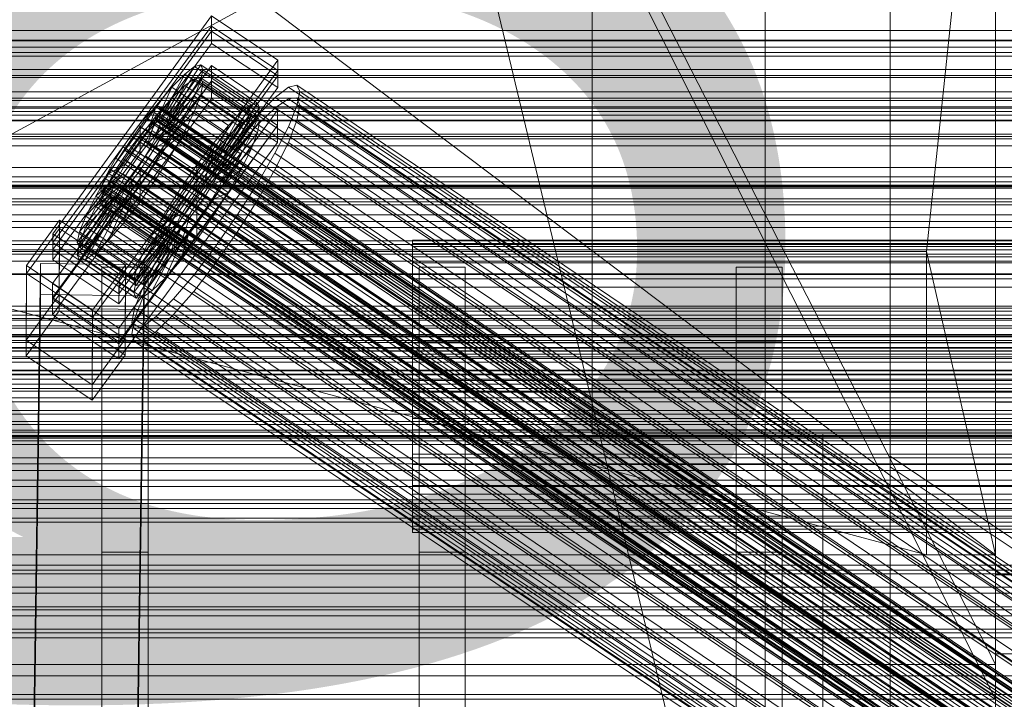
# Model space of a CAD drawing. Header units: millimetres. Extents: x -1970 to 61924, y -58230 to 6847.
# Tile 81 of 256: x -379 to -208, y -34496 to -34378. Entities that reach past the tile are written whole.
import ezdxf

# ---------------------------------------------------------------- set-up
doc = ezdxf.new("R2010")
doc.units = ezdxf.units.MM
for name, color, linetype, lineweight in [('COTAS_O', 1, 'Continuous', 0), ('COTAS_P', 1, 'Continuous', 0), ('frontal_briquetadora', 7, 'Continuous', 0), ('frontal_C01', 7, 'Continuous', 0), ('frontal_C02', 7, 'Continuous', 0), ('frontal_C03', 7, 'Continuous', 0), ('frontal_dosificador', 7, 'Continuous', 0), ('frontal_mezcladora', 7, 'Continuous', 0), ('frontal_secador', 7, 'Continuous', 0), ('frontal_tolva', 7, 'Continuous', 0), ('frontal_tolva-C01', 7, 'Continuous', 0)]:
    doc.layers.add(name, color=color, linetype=linetype, lineweight=lineweight)
doc.dimstyles.new('R19_100', dxfattribs={"dimtxt": 250, "dimasz": 150, "dimexe": 150, "dimexo": 80, "dimgap": 100, "dimtad": 1, "dimtih": 1, "dimtoh": 1, "dimdsep": 46, "dimcen": 0.09, "dimadec": 0, "dimazin": 0, "dimtfac": 1, "dimtdec": 4, "dimtofl": 0, "dimtmove": 0, "dimatfit": 3, "dimfxl": 1, "dimtolj": 1, "dimtzin": 0, "dimarcsym": 0})

# ---------------------------------------------------------------- blocks, each defined once
blk = doc.blocks.new('DIM_R26_43')
at = {"layer": 'COTAS_P'}
for p, q in [((-1750, -34600), (-1600, -34555)), ((2600, -34600), (2450, -34555)), ((-1750, -35500), (-1750, -34600)), ((-1750, -34600), (2600, -34600)), ((-1750, -34600), (-1600, -34645)), ((2600, -34600), (2450, -34645)), ((2600, -35500), (2600, -34600))]:
    blk.add_line(p, q, dxfattribs=at)
blk.add_text('4350 P', height=250, dxfattribs=at).set_placement((425, -34500))
blk = doc.blocks.new('DIM_R26_46')
at = {"layer": 'COTAS_O'}
for p, q in [((-1725, -33700), (-1575, -33655)), ((1725, -33700), (1575, -33655)), ((-1725, -34400), (-1725, -33700)), ((-1725, -33700), (1725, -33700)), ((-1725, -33700), (-1575, -33745)), ((1725, -33700), (1575, -33745)), ((1725, -34400), (1725, -33700))]:
    blk.add_line(p, q, dxfattribs=at)
blk.add_text('3450 O', height=250, dxfattribs=at).set_placement((0, -33600))
blk = doc.blocks.new('DIM_R26_47')
at = {"layer": 'COTAS_P'}
for p, q in [((-850, -33400), (-150, -33400)), ((-150, -33400), (-195, -33550)), ((-150, -36000), (-150, -33400)), ((-150, -33400), (-105, -33550)), ((-150, -36000), (-195, -35850)), ((-150, -36000), (-105, -35850)), ((-850, -36000), (-150, -36000))]:
    blk.add_line(p, q, dxfattribs=at)
blk.add_text('2600 P', height=250, rotation=90, dxfattribs=at).set_placement((-250, -34700))
blk = doc.blocks.new('DIM_R26_48')
at = {"layer": 'COTAS_O'}
for p, q in [((-650, -33700), (50, -33700)), ((50, -33700), (5, -33850)), ((50, -34900), (50, -33700)), ((50, -33700), (95, -33850)), ((50, -34900), (5, -34750)), ((50, -34900), (95, -34750)), ((-650, -34900), (50, -34900))]:
    blk.add_line(p, q, dxfattribs=at)
blk.add_text('1200 O', height=250, rotation=90, dxfattribs=at).set_placement((-50, -34300))
blk = doc.blocks.new('DIM_R26_49')
at = {"layer": 'COTAS_O'}
for p, q in [((-650, -34200), (-500, -34155)), ((650, -34200), (500, -34155)), ((-650, -34900), (-650, -34200)), ((-650, -34200), (650, -34200)), ((-650, -34200), (-500, -34245)), ((650, -34200), (500, -34245)), ((650, -34900), (650, -34200))]:
    blk.add_line(p, q, dxfattribs=at)
blk.add_text('1300 O', height=250, dxfattribs=at).set_placement((0, -34100))
blk = doc.blocks.new('DIM_R26_54')
at = {"layer": 'COTAS_P'}
for p, q in [((-305, -34680), (395, -34680)), ((395, -34680), (350, -34830)), ((395, -36000), (395, -34680)), ((395, -34680), (440, -34830)), ((395, -36000), (350, -35850)), ((395, -36000), (440, -35850)), ((-305, -36000), (395, -36000))]:
    blk.add_line(p, q, dxfattribs=at)
blk.add_text('1320 P', height=250, rotation=90, dxfattribs=at).set_placement((295, -35340))

msp = doc.modelspace()

# ---------------------------------------------------------------- linework, layer by layer
at = {"layer": 'frontal_briquetadora'}
for p, q in [((-430, -33820), (-223.45, -34680)), ((-210, -34680), (-210, -33820)), ((-430, -34060), (-210, -34490)), ((-430, -34060), (-210, -34496)), ((-210, -34060), (-210, -34490)), ((-210, -34060), (-210, -34496)), ((-210, -34680), (-210, -34260)), ((-210, -34496), (-210, -34260)), ((-210, -34471), (-430, -34305)), ((-210, -34305), (-418, -34418.333)), ((-210, -34305), (-222, -34418.333)), ((-210, -34471), (-210, -34305)), ((-210, -34680), (-210, -34305)), ((-210, -34305), (-210, -34496)), ((-210, -34365.89), (-210, -34381.1)), ((-210, -34381.1), (-210, -34394.762)), ((-210, -34394.762), (-210, -34406.677)), ((-430, -34407), (-188, -34407)), ((-210, -34406.677), (-210, -34416.673)), ((-210, -34416.673), (-210, -34424.603)), ((-418, -34418.333), (-222, -34418.333)), ((-222, -34471), (-418, -34418.333)), ((-222, -34418.333), (-222, -34471)), ((-210, -34471), (-222, -34418.333)), ((-210, -34424.603), (-210, -34430.351)), ((-210, -34430.351), (-210, -34433.833)), ((-210, -34433.833), (-210, -34435)), ((-210, -34444.477), (-160, -34444.477)), ((-210, -34474.477), (-210, -34444.477)), ((-430, -34471), (-210, -34471)), ((-210, -34471), (-418, -34471)), ((-222, -34471), (-418, -34471)), ((-222, -34471), (-210, -34471)), ((-210, -34471), (-210, -34680)), ((-210, -34471), (-210, -34496)), ((-210, -34474.477), (-160, -34474.477)), ((-210, -34488.149), (-160, -34488.149)), ((-210, -34518.149), (-210, -34488.149)), ((-210, -34490), (-430, -34490)), ((-430, -34496), (-210, -34496)), ((-210, -34496), (-210, -34680))]:
    msp.add_line(p, q, dxfattribs=at)
at = {"layer": 'frontal_C01'}
for p, q in [((-250, -33373.251), (-250, -35948.844)), ((-250, -35953.656), (-250, -33378.064)), ((-228.298, -34191.267), (-228.298, -34453.88)), ((-228.298, -34459.66), (-228.298, -34197.047)), ((-373.501, -34415.291), (-345.969, -34377.436)), ((-345.981, -34380.133), (-345.969, -34377.436)), ((-345.969, -34377.436), (-334.501, -34385.173)), ((-345.981, -34380.133), (-373.513, -34417.987)), ((-334.513, -34387.869), (-345.981, -34380.133)), ((-450, -34381.706), (450, -34381.706)), ((-373.539, -34423.918), (-346.008, -34386.064)), ((-334.501, -34385.173), (-362.033, -34423.027)), ((-353.892, -34394.429), (-348.918, -34386.252)), ((-353.378, -34394.306), (-347.835, -34385.99)), ((-353.205, -34394.692), (-347.47, -34386.805)), ((-348.918, -34386.252), (-350.645, -34387.572)), ((-347.835, -34385.99), (-348.918, -34386.252)), ((-348.918, -34386.252), (-339.088, -34392.883)), ((-347.847, -34388.642), (-347.47, -34386.805)), ((-347.835, -34385.99), (-338.005, -34392.621)), ((-347.47, -34386.805), (-347.835, -34385.99)), ((-347.47, -34386.805), (-337.64, -34393.437)), ((-346.02, -34388.76), (-346.008, -34386.064)), ((-346.008, -34386.064), (-334.539, -34393.8)), ((-334.501, -34385.173), (-334.513, -34387.869)), ((-362.045, -34425.723), (-334.513, -34387.869)), ((-354.71, -34395.055), (-350.645, -34387.572)), ((-350.645, -34387.572), (-352.899, -34389.861)), ((-350.645, -34387.572), (-340.816, -34394.203)), ((-346.02, -34388.76), (-373.551, -34426.615)), ((-355.777, -34396.139), (-352.899, -34389.861)), ((-352.899, -34389.861), (-355.525, -34392.963)), ((-353.384, -34395.562), (-347.847, -34388.642)), ((-352.899, -34389.861), (-343.069, -34396.492)), ((-348.941, -34391.374), (-347.847, -34388.642)), ((-347.847, -34388.642), (-338.017, -34395.273)), ((-334.551, -34396.497), (-346.02, -34388.76)), ((-332.629, -34389.859), (-334.938, -34391.624)), ((-331.181, -34389.51), (-332.629, -34389.859)), ((-332.629, -34389.859), (-148.32, -34514.194)), ((-330.692, -34390.6), (-331.181, -34389.51)), ((-331.181, -34389.51), (-146.872, -34513.845)), ((-353.902, -34396.856), (-348.941, -34391.374)), ((-350.678, -34394.816), (-348.941, -34391.374)), ((-348.941, -34391.374), (-339.111, -34398.005)), ((-334.938, -34391.624), (-337.95, -34394.685)), ((-334.938, -34391.624), (-150.629, -34515.959)), ((-331.197, -34393.055), (-330.692, -34390.6)), ((-330.692, -34390.6), (-146.383, -34514.934)), ((-355.525, -34392.963), (-358.345, -34396.667)), ((-357.021, -34397.609), (-355.525, -34392.963)), ((-355.53, -34393.324), (-356.348, -34393.95)), ((-355.017, -34393.2), (-355.53, -34393.324)), ((-355.53, -34393.324), (-141.731, -34537.552)), ((-355.525, -34392.963), (-345.695, -34399.594)), ((-355.022, -34394.456), (-354.844, -34393.587)), ((-354.844, -34393.587), (-355.017, -34393.2)), ((-355.017, -34393.2), (-141.218, -34537.429)), ((-354.844, -34393.587), (-141.045, -34537.815)), ((-339.088, -34392.883), (-344.062, -34401.061)), ((-338.005, -34392.621), (-343.549, -34400.937)), ((-337.64, -34393.437), (-343.376, -34401.323)), ((-340.816, -34394.203), (-339.088, -34392.883)), ((-339.088, -34392.883), (-338.005, -34392.621)), ((-337.64, -34393.437), (-338.017, -34395.273)), ((-338.005, -34392.621), (-337.64, -34393.437)), ((-332.659, -34396.708), (-331.197, -34393.055)), ((-331.197, -34393.055), (-146.887, -34517.389)), ((-334.539, -34393.8), (-362.071, -34431.655)), ((-357.415, -34395.034), (-358.659, -34396.503)), ((-356.348, -34393.95), (-357.415, -34395.034)), ((-357.415, -34395.034), (-143.617, -34539.262)), ((-356.348, -34393.95), (-142.549, -34538.178)), ((-355.777, -34396.139), (-354.71, -34395.055)), ((-355.541, -34395.751), (-355.022, -34394.456)), ((-355.022, -34394.456), (-141.224, -34538.685)), ((-354.725, -34398.486), (-350.678, -34394.816)), ((-354.71, -34395.055), (-353.892, -34394.429)), ((-344.88, -34401.686), (-354.71, -34395.055)), ((-353.892, -34394.429), (-353.378, -34394.306)), ((-344.062, -34401.061), (-353.892, -34394.429)), ((-353.205, -34394.692), (-353.384, -34395.562)), ((-343.549, -34400.937), (-353.378, -34394.306)), ((-353.378, -34394.306), (-353.205, -34394.692)), ((-343.376, -34401.323), (-353.205, -34394.692)), ((-352.938, -34398.734), (-350.678, -34394.816)), ((-350.678, -34394.816), (-340.848, -34401.448)), ((-340.816, -34394.203), (-344.88, -34401.686)), ((-338.017, -34395.273), (-343.554, -34402.193)), ((-343.069, -34396.492), (-340.816, -34394.203)), ((-337.95, -34394.685), (-341.461, -34398.832)), ((-338.017, -34395.273), (-339.111, -34398.005)), ((-337.95, -34394.685), (-153.641, -34519.019)), ((-334.539, -34393.8), (-334.551, -34396.497)), ((-362.083, -34434.351), (-334.551, -34396.497)), ((-358.345, -34396.667), (-361.166, -34400.719)), ((-358.659, -34396.503), (-359.995, -34398.258)), ((-358.659, -34396.503), (-144.861, -34540.732)), ((-358.345, -34396.667), (-358.357, -34399.363)), ((-348.515, -34403.298), (-358.345, -34396.667)), ((-357.021, -34397.609), (-355.777, -34396.139)), ((-356.363, -34397.381), (-355.541, -34395.751)), ((-345.947, -34402.77), (-355.777, -34396.139)), ((-355.541, -34395.751), (-141.742, -34539.979)), ((-353.902, -34396.856), (-354.725, -34398.486)), ((-353.384, -34395.562), (-353.902, -34396.856)), ((-344.073, -34403.487), (-353.902, -34396.856)), ((-343.554, -34402.193), (-353.384, -34395.562)), ((-343.069, -34396.492), (-345.947, -34402.77)), ((-345.695, -34399.594), (-343.069, -34396.492)), ((-334.981, -34401.309), (-332.659, -34396.708)), ((-332.659, -34396.708), (-148.35, -34521.042)), ((-359.995, -34398.258), (-361.332, -34400.177)), ((-146.196, -34542.486), (-359.995, -34398.258)), ((-358.357, -34399.363), (-357.021, -34397.609)), ((-357.434, -34399.237), (-356.363, -34397.381)), ((-347.191, -34404.24), (-357.021, -34397.609)), ((-356.363, -34397.381), (-142.565, -34541.61)), ((-354.725, -34398.486), (-355.796, -34400.342)), ((-355.796, -34400.342), (-352.938, -34398.734)), ((-355.569, -34402.859), (-352.938, -34398.734)), ((-344.895, -34405.118), (-354.725, -34398.486)), ((-352.938, -34398.734), (-343.108, -34405.365)), ((-339.111, -34398.005), (-344.073, -34403.487)), ((-339.111, -34398.005), (-340.848, -34401.448)), ((-361.332, -34400.177), (-362.578, -34402.132)), ((-361.332, -34400.177), (-147.533, -34544.406)), ((-359.693, -34401.283), (-358.357, -34399.363)), ((-358.68, -34401.191), (-357.434, -34399.237)), ((-358.357, -34399.363), (-348.527, -34405.994)), ((-357.434, -34399.237), (-143.635, -34543.465)), ((-355.796, -34400.342), (-357.042, -34402.296)), ((-345.966, -34406.973), (-355.796, -34400.342)), ((-348.515, -34403.298), (-345.695, -34399.594)), ((-345.695, -34399.594), (-347.191, -34404.24)), ((-341.461, -34398.832), (-345.231, -34403.783)), ((-341.461, -34398.832), (-157.152, -34523.166)), ((-361.166, -34400.719), (-363.797, -34404.845)), ((-362.578, -34402.132), (-363.648, -34403.987)), ((-362.578, -34402.132), (-148.779, -34546.36)), ((-359.693, -34401.283), (-361.166, -34400.719)), ((-361.166, -34400.719), (-351.336, -34407.351)), ((-360.939, -34403.237), (-359.693, -34401.283)), ((-360.017, -34403.111), (-358.68, -34401.191)), ((-349.863, -34407.914), (-359.693, -34401.283)), ((-358.68, -34401.191), (-144.881, -34545.419)), ((-344.88, -34401.686), (-345.947, -34402.77)), ((-340.848, -34401.448), (-344.895, -34405.118)), ((-344.062, -34401.061), (-344.88, -34401.686)), ((-344.073, -34403.487), (-343.554, -34402.193)), ((-343.549, -34400.937), (-344.062, -34401.061)), ((-343.554, -34402.193), (-343.376, -34401.323)), ((-343.376, -34401.323), (-343.549, -34400.937)), ((-340.848, -34401.448), (-343.108, -34405.365)), ((-338.003, -34406.546), (-334.981, -34401.309)), ((-334.981, -34401.309), (-150.672, -34525.644)), ((-360.939, -34403.237), (-363.797, -34404.845)), ((-362.01, -34405.092), (-360.939, -34403.237)), ((-361.352, -34404.865), (-360.017, -34403.111)), ((-351.109, -34409.868), (-360.939, -34403.237)), ((-360.017, -34403.111), (-146.218, -34547.339)), ((-358.39, -34406.912), (-355.569, -34402.859)), ((-357.042, -34402.296), (-358.378, -34404.216)), ((-357.042, -34402.296), (-355.569, -34402.859)), ((-347.212, -34408.927), (-357.042, -34402.296)), ((-355.569, -34402.859), (-345.739, -34409.491)), ((-351.336, -34407.351), (-348.515, -34403.298)), ((-345.231, -34403.783), (-349.002, -34409.201)), ((-348.527, -34405.994), (-348.515, -34403.298)), ((-345.947, -34402.77), (-347.191, -34404.24)), ((-160.922, -34528.118), (-345.231, -34403.783)), ((-344.895, -34405.118), (-344.073, -34403.487)), ((-363.797, -34404.845), (-366.057, -34408.762)), ((-362.01, -34405.092), (-366.057, -34408.762)), ((-363.648, -34403.987), (-364.471, -34405.618)), ((-363.797, -34404.845), (-353.967, -34411.476)), ((-363.648, -34403.987), (-149.85, -34548.216)), ((-362.833, -34406.723), (-362.01, -34405.092)), ((-362.596, -34406.335), (-361.352, -34404.865)), ((-352.18, -34411.724), (-362.01, -34405.092)), ((-361.352, -34404.865), (-147.554, -34549.093)), ((-358.378, -34404.216), (-359.714, -34405.97)), ((-358.378, -34404.216), (-358.39, -34406.912)), ((-348.548, -34410.847), (-358.378, -34404.216)), ((-347.191, -34404.24), (-348.527, -34405.994)), ((-345.966, -34406.973), (-344.895, -34405.118)), ((-343.108, -34405.365), (-345.966, -34406.973)), ((-343.108, -34405.365), (-345.739, -34409.491)), ((-362.833, -34406.723), (-367.794, -34412.205)), ((-364.989, -34406.912), (-365.168, -34407.782)), ((-364.471, -34405.618), (-364.989, -34406.912)), ((-364.989, -34406.912), (-151.191, -34551.14)), ((-364.471, -34405.618), (-150.672, -34549.846)), ((-363.664, -34407.419), (-362.596, -34406.335)), ((-363.351, -34408.017), (-362.833, -34406.723)), ((-353.003, -34413.354), (-362.833, -34406.723)), ((-362.596, -34406.335), (-148.798, -34550.563)), ((-359.714, -34405.97), (-361.21, -34410.616)), ((-361.21, -34410.616), (-358.39, -34406.912)), ((-359.714, -34405.97), (-360.958, -34407.44)), ((-349.884, -34412.602), (-359.714, -34405.97)), ((-358.39, -34406.912), (-348.56, -34413.543)), ((-348.527, -34405.994), (-349.863, -34407.914)), ((-347.212, -34408.927), (-345.966, -34406.973)), ((-341.52, -34412.061), (-338.003, -34406.546)), ((-338.003, -34406.546), (-153.694, -34530.881)), ((-363.53, -34408.887), (-369.265, -34416.773)), ((-363.351, -34408.017), (-368.888, -34414.937)), ((-366.057, -34408.762), (-367.794, -34412.205)), ((-362.025, -34408.524), (-366.09, -34416.007)), ((-366.057, -34408.762), (-356.228, -34415.394)), ((-365.168, -34407.782), (-364.995, -34408.168)), ((-365.168, -34407.782), (-151.369, -34552.01)), ((-364.995, -34408.168), (-364.482, -34408.044)), ((-364.995, -34408.168), (-151.196, -34552.396)), ((-364.482, -34408.044), (-363.664, -34407.419)), ((-364.482, -34408.044), (-150.683, -34552.273)), ((-360.958, -34407.44), (-363.836, -34413.718)), ((-363.664, -34407.419), (-149.865, -34551.647)), ((-363.53, -34408.887), (-363.351, -34408.017)), ((-363.357, -34409.273), (-363.53, -34408.887)), ((-353.7, -34415.518), (-363.53, -34408.887)), ((-353.521, -34414.648), (-363.351, -34408.017)), ((-362.025, -34408.524), (-362.843, -34409.149)), ((-360.958, -34407.44), (-362.025, -34408.524)), ((-352.196, -34415.155), (-362.025, -34408.524)), ((-351.128, -34414.071), (-360.958, -34407.44)), ((-353.967, -34411.476), (-351.336, -34407.351)), ((-351.336, -34407.351), (-349.863, -34407.914)), ((-349.863, -34407.914), (-351.109, -34409.868)), ((-348.548, -34410.847), (-347.212, -34408.927)), ((-345.739, -34409.491), (-347.212, -34408.927)), ((-363.357, -34409.273), (-368.9, -34417.589)), ((-362.843, -34409.149), (-367.817, -34417.327)), ((-363.836, -34413.718), (-361.21, -34410.616)), ((-362.843, -34409.149), (-363.357, -34409.273)), ((-353.527, -34415.905), (-363.357, -34409.273)), ((-353.014, -34415.781), (-362.843, -34409.149)), ((-361.21, -34410.616), (-351.38, -34417.247)), ((-353.967, -34411.476), (-351.109, -34409.868)), ((-349.002, -34409.201), (-352.519, -34414.716)), ((-351.109, -34409.868), (-352.18, -34411.724)), ((-349.002, -34409.201), (-164.693, -34533.535)), ((-345.739, -34409.491), (-348.56, -34413.543)), ((-367.794, -34412.205), (-368.888, -34414.937)), ((-367.794, -34412.205), (-357.964, -34418.836)), ((-356.228, -34415.394), (-353.967, -34411.476)), ((-356.228, -34415.394), (-352.18, -34411.724)), ((-352.18, -34411.724), (-353.003, -34413.354)), ((-349.884, -34412.602), (-348.548, -34410.847)), ((-348.56, -34413.543), (-348.548, -34410.847)), ((-345.291, -34417.479), (-341.52, -34412.061)), ((-341.52, -34412.061), (-157.211, -34536.396)), ((-378.086, -34420.791), (-372.35, -34412.905)), ((-372.408, -34425.846), (-372.35, -34412.905)), ((-372.35, -34412.905), (-360.882, -34420.641)), ((-366.09, -34416.007), (-363.836, -34413.718)), ((-363.836, -34413.718), (-354.006, -34420.349)), ((-357.964, -34418.836), (-353.003, -34413.354)), ((-354.006, -34420.349), (-351.128, -34414.071)), ((-353.003, -34413.354), (-353.521, -34414.648)), ((-352.196, -34415.155), (-351.128, -34414.071)), ((-351.38, -34417.247), (-349.884, -34412.602)), ((-348.56, -34413.543), (-351.38, -34417.247)), ((-351.128, -34414.071), (-349.884, -34412.602)), ((-373.501, -34415.291), (-373.513, -34417.987)), ((-362.033, -34423.027), (-373.501, -34415.291)), ((-368.888, -34414.937), (-369.265, -34416.773)), ((-368.888, -34414.937), (-359.058, -34421.568)), ((-359.436, -34423.405), (-353.7, -34415.518)), ((-359.058, -34421.568), (-353.521, -34414.648)), ((-357.987, -34423.959), (-353.014, -34415.781)), ((-357.964, -34418.836), (-356.228, -34415.394)), ((-356.26, -34422.638), (-352.196, -34415.155)), ((-352.519, -34414.716), (-355.541, -34419.953)), ((-353.521, -34414.648), (-353.7, -34415.518)), ((-353.7, -34415.518), (-353.527, -34415.905)), ((-353.527, -34415.905), (-353.014, -34415.781)), ((-353.014, -34415.781), (-352.196, -34415.155)), ((-352.519, -34414.716), (-168.21, -34539.051)), ((-369.265, -34416.773), (-368.9, -34417.589)), ((-369.265, -34416.773), (-359.436, -34423.405)), ((-368.9, -34417.589), (-367.817, -34417.327)), ((-367.817, -34417.327), (-366.09, -34416.007)), ((-367.817, -34417.327), (-357.987, -34423.959)), ((-366.09, -34416.007), (-356.26, -34422.638)), ((-359.07, -34424.22), (-353.527, -34415.905)), ((-351.38, -34417.247), (-354.006, -34420.349)), ((-349.061, -34422.43), (-345.291, -34417.479)), ((-345.291, -34417.479), (-160.982, -34541.814)), ((-373.513, -34417.987), (-362.045, -34425.723)), ((-368.9, -34417.589), (-359.07, -34424.22)), ((-359.058, -34421.568), (-357.964, -34418.836)), ((-378.512, -34615.535), (-375.644, -34420.425)), ((-378.086, -34420.791), (-378.143, -34433.733)), ((-366.618, -34428.527), (-378.086, -34420.791)), ((-375.644, -34425.817), (-375.644, -34420.425)), ((-375.644, -34420.425), (-357.646, -34420.67)), ((-360.882, -34420.641), (-366.618, -34428.527)), ((-360.882, -34420.641), (-360.939, -34433.583)), ((-357.646, -34420.67), (-360.514, -34615.781)), ((-355.541, -34419.953), (-357.863, -34424.555)), ((-357.646, -34420.67), (-357.646, -34426.063)), ((-354.006, -34420.349), (-356.26, -34422.638)), ((-355.541, -34419.953), (-171.232, -34544.288)), ((-359.436, -34423.405), (-359.058, -34421.568)), ((-356.26, -34422.638), (-357.987, -34423.959)), ((-352.572, -34426.577), (-349.061, -34422.43)), ((-349.061, -34422.43), (-164.752, -34546.765)), ((-373.539, -34423.918), (-373.551, -34426.615)), ((-362.071, -34431.655), (-373.539, -34423.918)), ((-362.045, -34425.723), (-362.033, -34423.027)), ((-359.07, -34424.22), (-359.436, -34423.405)), ((-357.987, -34423.959), (-359.07, -34424.22)), ((-378.512, -34620.928), (-375.644, -34425.817)), ((-372.408, -34425.846), (-378.143, -34433.733)), ((-357.646, -34426.063), (-375.644, -34425.817)), ((-360.939, -34433.583), (-372.408, -34425.846)), ((-360.514, -34621.173), (-357.646, -34426.063)), ((-357.863, -34424.555), (-359.326, -34428.207)), ((-357.863, -34424.555), (-173.554, -34548.889)), ((-373.551, -34426.615), (-362.083, -34434.351)), ((-355.584, -34429.638), (-352.572, -34426.577)), ((-352.572, -34426.577), (-168.263, -34550.912)), ((-366.675, -34441.469), (-366.618, -34428.527)), ((-359.326, -34428.207), (-359.83, -34430.662)), ((-359.326, -34428.207), (-175.016, -34552.542)), ((-359.83, -34430.662), (-359.341, -34431.752)), ((-359.83, -34430.662), (-175.521, -34554.997)), ((-357.893, -34431.403), (-355.584, -34429.638)), ((-355.584, -34429.638), (-171.275, -34553.972)), ((-362.083, -34434.351), (-362.071, -34431.655)), ((-359.341, -34431.752), (-357.893, -34431.403)), ((-359.341, -34431.752), (-175.032, -34556.087)), ((-357.893, -34431.403), (-173.584, -34555.737)), ((-378.143, -34433.733), (-366.675, -34441.469)), ((-366.675, -34441.469), (-360.939, -34433.583)), ((-130, -34520.192), (-228.298, -34453.88)), ((-228.298, -34453.88), (-228.298, -34716.493)), ((-228.298, -34453.88), (-228.298, -34459.66)), ((-228.298, -34722.274), (-228.298, -34459.66)), ((-228.298, -34459.66), (-130, -34525.972))]:
    msp.add_line(p, q, dxfattribs=at)
at = {"layer": 'frontal_C02'}
for p, q in [((-250, -32921.727), (-250, -35767.183)), ((-250, -35771.953), (-250, -32926.497)), ((-228.298, -34165.201), (-228.298, -34455.696)), ((-228.298, -34461.426), (-228.298, -34170.932)), ((-373.501, -34416.794), (-345.969, -34379.272)), ((-345.981, -34382.252), (-345.969, -34379.272)), ((-345.969, -34379.272), (-334.501, -34386.941)), ((-345.981, -34382.252), (-373.513, -34419.775)), ((-334.513, -34389.921), (-345.981, -34382.252)), ((-334.501, -34386.941), (-362.033, -34424.463)), ((-353.892, -34396.624), (-348.918, -34388.364)), ((-353.378, -34396.568), (-347.835, -34388.246)), ((-348.918, -34388.364), (-350.645, -34389.551)), ((-347.835, -34388.246), (-348.918, -34388.364)), ((-348.918, -34388.364), (-339.088, -34394.937)), ((-347.835, -34388.246), (-338.005, -34394.819)), ((-347.47, -34389.205), (-347.835, -34388.246)), ((-334.501, -34386.941), (-334.513, -34389.921)), ((-373.539, -34426.332), (-346.008, -34388.809)), ((-362.045, -34427.444), (-334.513, -34389.921)), ((-354.71, -34397.186), (-350.645, -34389.551)), ((-353.205, -34397.023), (-347.47, -34389.205)), ((-350.645, -34389.551), (-352.899, -34391.727)), ((-350.645, -34389.551), (-340.816, -34396.125)), ((-347.847, -34391.177), (-347.47, -34389.205)), ((-347.47, -34389.205), (-337.64, -34395.779)), ((-346.02, -34391.79), (-346.008, -34388.809)), ((-346.008, -34388.809), (-334.539, -34396.478)), ((-346.02, -34391.79), (-373.551, -34429.312)), ((-355.777, -34398.217), (-352.899, -34391.727)), ((-352.899, -34391.727), (-355.525, -34394.744)), ((-353.384, -34397.957), (-347.847, -34391.177)), ((-352.899, -34391.727), (-343.069, -34398.301)), ((-348.941, -34394.027), (-347.847, -34391.177)), ((-347.847, -34391.177), (-338.017, -34397.751)), ((-334.551, -34399.459), (-346.02, -34391.79)), ((-332.629, -34391.842), (-334.938, -34393.43)), ((-331.181, -34391.684), (-332.629, -34391.842)), ((-332.629, -34391.842), (-148.32, -34515.097)), ((-330.692, -34392.967), (-331.181, -34391.684)), ((-331.181, -34391.684), (-146.872, -34514.939)), ((-334.938, -34393.43), (-337.95, -34396.339)), ((-334.938, -34393.43), (-150.629, -34516.684)), ((-331.197, -34395.603), (-330.692, -34392.967)), ((-330.692, -34392.967), (-146.383, -34516.222)), ((-355.525, -34394.744), (-358.345, -34398.395)), ((-357.021, -34399.646), (-355.525, -34394.744)), ((-355.525, -34394.744), (-345.695, -34401.317)), ((-353.902, -34399.306), (-348.941, -34394.027)), ((-350.678, -34397.56), (-348.941, -34394.027)), ((-348.941, -34394.027), (-339.111, -34400.6)), ((-339.088, -34394.937), (-344.062, -34403.197)), ((-338.005, -34394.819), (-343.549, -34403.142)), ((-340.816, -34396.125), (-339.088, -34394.937)), ((-339.088, -34394.937), (-338.005, -34394.819)), ((-338.005, -34394.819), (-337.64, -34395.779)), ((-334.539, -34396.478), (-362.071, -34434.001)), ((-356.348, -34396.091), (-357.415, -34397.122)), ((-355.53, -34395.528), (-356.348, -34396.091)), ((-356.348, -34396.091), (-142.549, -34539.066)), ((-355.541, -34398.211), (-355.022, -34396.861)), ((-355.017, -34395.472), (-355.53, -34395.528)), ((-355.53, -34395.528), (-141.731, -34538.504)), ((-355.022, -34396.861), (-354.844, -34395.927)), ((-355.022, -34396.861), (-141.224, -34539.836)), ((-354.844, -34395.927), (-355.017, -34395.472)), ((-355.017, -34395.472), (-141.218, -34538.448)), ((-354.844, -34395.927), (-141.045, -34538.902)), ((-354.71, -34397.186), (-353.892, -34396.624)), ((-353.892, -34396.624), (-353.378, -34396.568)), ((-344.062, -34403.197), (-353.892, -34396.624)), ((-353.205, -34397.023), (-353.384, -34397.957)), ((-343.549, -34403.142), (-353.378, -34396.568)), ((-353.378, -34396.568), (-353.205, -34397.023)), ((-343.376, -34403.596), (-353.205, -34397.023)), ((-340.816, -34396.125), (-344.88, -34403.76)), ((-337.64, -34395.779), (-343.376, -34403.596)), ((-343.069, -34398.301), (-340.816, -34396.125)), ((-337.95, -34396.339), (-341.461, -34400.371)), ((-337.64, -34395.779), (-338.017, -34397.751)), ((-337.95, -34396.339), (-153.641, -34519.593)), ((-334.539, -34396.478), (-334.551, -34399.459)), ((-332.659, -34399.413), (-331.197, -34395.603)), ((-331.197, -34395.603), (-146.887, -34518.858)), ((-358.345, -34398.395), (-361.166, -34402.432)), ((-358.659, -34398.55), (-359.995, -34400.28)), ((-357.415, -34397.122), (-358.659, -34398.55)), ((-358.659, -34398.55), (-144.861, -34541.526)), ((-358.345, -34398.395), (-358.357, -34401.376)), ((-348.515, -34404.969), (-358.345, -34398.395)), ((-357.415, -34397.122), (-143.617, -34540.097)), ((-357.021, -34399.646), (-355.777, -34398.217)), ((-356.363, -34399.884), (-355.541, -34398.211)), ((-355.777, -34398.217), (-354.71, -34397.186)), ((-345.947, -34404.791), (-355.777, -34398.217)), ((-355.541, -34398.211), (-141.742, -34541.186)), ((-354.725, -34400.98), (-350.678, -34397.56)), ((-344.88, -34403.76), (-354.71, -34397.186)), ((-353.384, -34397.957), (-353.902, -34399.306)), ((-343.554, -34404.53), (-353.384, -34397.957)), ((-352.938, -34401.536), (-350.678, -34397.56)), ((-350.678, -34397.56), (-340.848, -34404.133)), ((-343.069, -34398.301), (-345.947, -34404.791)), ((-345.695, -34401.317), (-343.069, -34398.301)), ((-338.017, -34397.751), (-343.554, -34404.53)), ((-338.017, -34397.751), (-339.111, -34400.6)), ((-362.083, -34436.981), (-334.551, -34399.459)), ((-359.995, -34400.28), (-361.332, -34402.192)), ((-146.196, -34543.255), (-359.995, -34400.28)), ((-358.357, -34401.376), (-357.021, -34399.646)), ((-357.434, -34401.768), (-356.363, -34399.884)), ((-347.191, -34406.22), (-357.021, -34399.646)), ((-356.363, -34399.884), (-142.565, -34542.86)), ((-353.902, -34399.306), (-354.725, -34400.98)), ((-344.073, -34405.88), (-353.902, -34399.306)), ((-341.461, -34400.371), (-345.231, -34405.252)), ((-341.461, -34400.371), (-157.152, -34523.626)), ((-334.981, -34404.136), (-332.659, -34399.413)), ((-332.659, -34399.413), (-148.35, -34522.667)), ((-361.332, -34402.192), (-362.578, -34404.157)), ((-361.332, -34402.192), (-147.533, -34545.168)), ((-359.693, -34403.288), (-358.357, -34401.376)), ((-358.68, -34403.733), (-357.434, -34401.768)), ((-358.357, -34401.376), (-348.527, -34407.949)), ((-357.434, -34401.768), (-143.635, -34544.743)), ((-354.725, -34400.98), (-355.796, -34402.863)), ((-355.796, -34402.863), (-352.938, -34401.536)), ((-355.569, -34405.684), (-352.938, -34401.536)), ((-344.895, -34407.554), (-354.725, -34400.98)), ((-352.938, -34401.536), (-343.108, -34408.11)), ((-348.515, -34404.969), (-345.695, -34401.317)), ((-345.695, -34401.317), (-347.191, -34406.22)), ((-339.111, -34400.6), (-344.073, -34405.88)), ((-339.111, -34400.6), (-340.848, -34404.133)), ((-361.166, -34402.432), (-363.797, -34406.58)), ((-359.693, -34403.288), (-361.166, -34402.432)), ((-361.166, -34402.432), (-351.336, -34409.006)), ((-360.939, -34405.253), (-359.693, -34403.288)), ((-360.017, -34405.645), (-358.68, -34403.733)), ((-349.863, -34409.861), (-359.693, -34403.288)), ((-358.68, -34403.733), (-144.881, -34546.708)), ((-355.796, -34402.863), (-357.042, -34404.828)), ((-345.966, -34409.437), (-355.796, -34402.863)), ((-344.88, -34403.76), (-345.947, -34404.791)), ((-344.062, -34403.197), (-344.88, -34403.76)), ((-343.549, -34403.142), (-344.062, -34403.197)), ((-343.554, -34404.53), (-343.376, -34403.596)), ((-343.376, -34403.596), (-343.549, -34403.142)), ((-360.939, -34405.253), (-363.797, -34406.58)), ((-362.578, -34404.157), (-363.648, -34406.04)), ((-362.578, -34404.157), (-148.779, -34547.132)), ((-362.01, -34407.136), (-360.939, -34405.253)), ((-351.109, -34411.826), (-360.939, -34405.253)), ((-357.042, -34404.828), (-358.378, -34406.74)), ((-357.042, -34404.828), (-355.569, -34405.684)), ((-347.212, -34411.402), (-357.042, -34404.828)), ((-351.336, -34409.006), (-348.515, -34404.969)), ((-345.231, -34405.252), (-349.002, -34410.649)), ((-348.527, -34407.949), (-348.515, -34404.969)), ((-345.947, -34404.791), (-347.191, -34406.22)), ((-160.922, -34528.507), (-345.231, -34405.252)), ((-340.848, -34404.133), (-344.895, -34407.554)), ((-344.073, -34405.88), (-343.554, -34404.53)), ((-340.848, -34404.133), (-343.108, -34408.11)), ((-338.003, -34409.451), (-334.981, -34404.136)), ((-334.981, -34404.136), (-150.672, -34527.39)), ((-363.797, -34406.58), (-366.057, -34410.556)), ((-362.01, -34407.136), (-366.057, -34410.556)), ((-363.648, -34406.04), (-364.471, -34407.714)), ((-363.797, -34406.58), (-353.967, -34413.154)), ((-363.648, -34406.04), (-149.85, -34549.016)), ((-362.833, -34408.81), (-362.01, -34407.136)), ((-352.18, -34413.71), (-362.01, -34407.136)), ((-361.352, -34407.374), (-360.017, -34405.645)), ((-360.017, -34405.645), (-146.218, -34548.62)), ((-358.378, -34406.74), (-359.714, -34408.47)), ((-358.39, -34409.721), (-355.569, -34405.684)), ((-358.378, -34406.74), (-358.39, -34409.721)), ((-348.548, -34413.314), (-358.378, -34406.74)), ((-355.569, -34405.684), (-345.739, -34412.257)), ((-347.191, -34406.22), (-348.527, -34407.949)), ((-344.895, -34407.554), (-344.073, -34405.88)), ((-362.833, -34408.81), (-367.794, -34414.089)), ((-364.471, -34407.714), (-364.989, -34409.064)), ((-364.471, -34407.714), (-150.672, -34550.689)), ((-363.664, -34409.834), (-362.596, -34408.803)), ((-363.351, -34410.159), (-362.833, -34408.81)), ((-353.003, -34415.383), (-362.833, -34408.81)), ((-362.596, -34408.803), (-361.352, -34407.374)), ((-362.596, -34408.803), (-148.798, -34551.779)), ((-361.352, -34407.374), (-147.554, -34550.35)), ((-359.714, -34408.47), (-361.21, -34413.372)), ((-359.714, -34408.47), (-360.958, -34409.899)), ((-349.884, -34415.044), (-359.714, -34408.47)), ((-353.967, -34413.154), (-351.336, -34409.006)), ((-351.336, -34409.006), (-349.863, -34409.861)), ((-348.527, -34407.949), (-349.863, -34409.861)), ((-345.966, -34409.437), (-344.895, -34407.554)), ((-343.108, -34408.11), (-345.966, -34409.437)), ((-343.108, -34408.11), (-345.739, -34412.257)), ((-363.351, -34410.159), (-368.888, -34416.939)), ((-366.057, -34410.556), (-367.794, -34414.089)), ((-366.057, -34410.556), (-356.228, -34417.13)), ((-364.989, -34409.064), (-365.168, -34409.998)), ((-365.168, -34409.998), (-364.995, -34410.452)), ((-365.168, -34409.998), (-151.369, -34552.973)), ((-364.995, -34410.452), (-364.482, -34410.397)), ((-364.995, -34410.452), (-151.196, -34553.428)), ((-364.989, -34409.064), (-151.191, -34552.039)), ((-364.482, -34410.397), (-363.664, -34409.834)), ((-364.482, -34410.397), (-150.683, -34553.372)), ((-360.958, -34409.899), (-363.836, -34416.389)), ((-363.664, -34409.834), (-149.865, -34552.809)), ((-363.53, -34411.093), (-363.351, -34410.159)), ((-353.521, -34416.733), (-363.351, -34410.159)), ((-360.958, -34409.899), (-362.025, -34410.93)), ((-361.21, -34413.372), (-358.39, -34409.721)), ((-351.128, -34416.472), (-360.958, -34409.899)), ((-358.39, -34409.721), (-348.56, -34416.295)), ((-349.002, -34410.649), (-352.519, -34416.194)), ((-349.863, -34409.861), (-351.109, -34411.826)), ((-349.002, -34410.649), (-164.693, -34533.904)), ((-347.212, -34411.402), (-345.966, -34409.437)), ((-341.52, -34414.996), (-338.003, -34409.451)), ((-338.003, -34409.451), (-153.694, -34532.706)), ((-363.53, -34411.093), (-369.265, -34418.911)), ((-363.357, -34411.548), (-368.9, -34419.87)), ((-362.843, -34411.492), (-367.817, -34419.752)), ((-362.025, -34410.93), (-366.09, -34418.565)), ((-363.357, -34411.548), (-363.53, -34411.093)), ((-353.7, -34417.667), (-363.53, -34411.093)), ((-362.843, -34411.492), (-363.357, -34411.548)), ((-353.527, -34418.122), (-363.357, -34411.548)), ((-362.025, -34410.93), (-362.843, -34411.492)), ((-353.014, -34418.066), (-362.843, -34411.492)), ((-352.196, -34417.503), (-362.025, -34410.93)), ((-353.967, -34413.154), (-351.109, -34411.826)), ((-351.109, -34411.826), (-352.18, -34413.71)), ((-345.739, -34412.257), (-348.56, -34416.295)), ((-348.548, -34413.314), (-347.212, -34411.402)), ((-345.739, -34412.257), (-347.212, -34411.402)), ((-367.794, -34414.089), (-368.888, -34416.939)), ((-367.794, -34414.089), (-357.964, -34420.663)), ((-363.836, -34416.389), (-361.21, -34413.372)), ((-361.21, -34413.372), (-351.38, -34419.946)), ((-356.228, -34417.13), (-353.967, -34413.154)), ((-356.228, -34417.13), (-352.18, -34413.71)), ((-352.18, -34413.71), (-353.003, -34415.383)), ((-349.884, -34415.044), (-348.548, -34413.314)), ((-348.56, -34416.295), (-348.548, -34413.314)), ((-378.086, -34422.154), (-372.35, -34414.336)), ((-372.408, -34428.643), (-372.35, -34414.336)), ((-372.35, -34414.336), (-360.882, -34422.006)), ((-357.964, -34420.663), (-353.003, -34415.383)), ((-353.003, -34415.383), (-353.521, -34416.733)), ((-351.38, -34419.946), (-349.884, -34415.044)), ((-351.128, -34416.472), (-349.884, -34415.044)), ((-345.291, -34420.393), (-341.52, -34414.996)), ((-341.52, -34414.996), (-157.211, -34538.251)), ((-373.501, -34416.794), (-373.513, -34419.775)), ((-362.033, -34424.463), (-373.501, -34416.794)), ((-368.888, -34416.939), (-369.265, -34418.911)), ((-368.888, -34416.939), (-359.058, -34423.512)), ((-366.09, -34418.565), (-363.836, -34416.389)), ((-363.836, -34416.389), (-354.006, -34422.962)), ((-359.058, -34423.512), (-353.521, -34416.733)), ((-357.964, -34420.663), (-356.228, -34417.13)), ((-356.26, -34425.138), (-352.196, -34417.503)), ((-352.519, -34416.194), (-355.541, -34421.51)), ((-354.006, -34422.962), (-351.128, -34416.472)), ((-353.521, -34416.733), (-353.7, -34417.667)), ((-353.014, -34418.066), (-352.196, -34417.503)), ((-352.519, -34416.194), (-168.21, -34539.449)), ((-352.196, -34417.503), (-351.128, -34416.472)), ((-348.56, -34416.295), (-351.38, -34419.946)), ((-311.15, -34417.501), (-311.15, -34416.368)), ((-311.15, -34416.368), (-311.15, -34416.964)), ((-311.15, -34416.368), (311.15, -34416.368)), ((-311.15, -34416.964), (-311.15, -34419.249)), ((-311.15, -34416.964), (311.15, -34416.964)), ((-311.15, -34420.287), (-311.15, -34417.501)), ((-311.15, -34417.501), (311.15, -34417.501)), ((-369.265, -34418.911), (-368.9, -34419.87)), ((-369.265, -34418.911), (-359.436, -34425.484)), ((-367.817, -34419.752), (-366.09, -34418.565)), ((-366.09, -34418.565), (-356.26, -34425.138)), ((-359.436, -34425.484), (-353.7, -34417.667)), ((-359.07, -34426.444), (-353.527, -34418.122)), ((-357.987, -34426.326), (-353.014, -34418.066)), ((-353.7, -34417.667), (-353.527, -34418.122)), ((-353.527, -34418.122), (-353.014, -34418.066)), ((-311.15, -34419.249), (-311.15, -34423.068)), ((-311.15, -34419.249), (311.15, -34419.249)), ((-373.513, -34419.775), (-362.045, -34427.444)), ((-368.9, -34419.87), (-367.817, -34419.752)), ((-368.9, -34419.87), (-359.07, -34426.444)), ((-367.817, -34419.752), (-357.987, -34426.326)), ((-359.058, -34423.512), (-357.964, -34420.663)), ((-351.38, -34419.946), (-354.006, -34422.962)), ((-349.061, -34425.274), (-345.291, -34420.393)), ((-345.291, -34420.393), (-160.982, -34543.648)), ((-311.15, -34424.535), (-311.15, -34420.287)), ((-311.15, -34420.287), (311.15, -34420.287)), ((-378.512, -34615.627), (-375.644, -34422.222)), ((-378.086, -34422.154), (-378.143, -34436.46)), ((-366.618, -34429.823), (-378.086, -34422.154)), ((-375.644, -34428.183), (-375.644, -34422.222)), ((-375.644, -34422.222), (-357.646, -34422.465)), ((-360.882, -34422.006), (-366.618, -34429.823)), ((-360.882, -34422.006), (-360.939, -34436.312)), ((-357.646, -34422.465), (-360.514, -34615.87)), ((-355.541, -34421.51), (-357.863, -34426.233)), ((-357.646, -34422.465), (-357.646, -34428.427)), ((-355.541, -34421.51), (-171.232, -34544.764)), ((-359.436, -34425.484), (-359.058, -34423.512)), ((-354.006, -34422.962), (-356.26, -34425.138)), ((-311.15, -34423.068), (-311.15, -34428.159)), ((-311.15, -34423.068), (311.15, -34423.068)), ((-362.045, -34427.444), (-362.033, -34424.463)), ((-359.07, -34426.444), (-359.436, -34425.484)), ((-356.26, -34425.138), (-357.987, -34426.326)), ((-352.572, -34429.307), (-349.061, -34425.274)), ((-349.061, -34425.274), (-164.752, -34548.529)), ((-311.15, -34429.956), (-311.15, -34424.535)), ((-311.15, -34424.535), (311.15, -34424.535)), ((-373.539, -34426.332), (-373.551, -34429.312)), ((-362.071, -34434.001), (-373.539, -34426.332)), ((-357.863, -34426.233), (-359.326, -34430.042)), ((-357.987, -34426.326), (-359.07, -34426.444)), ((-357.863, -34426.233), (-173.554, -34549.488)), ((-378.512, -34621.588), (-375.644, -34428.183)), ((-372.408, -34428.643), (-378.143, -34436.46)), ((-357.646, -34428.427), (-375.644, -34428.183)), ((-373.551, -34429.312), (-362.083, -34436.981)), ((-360.939, -34436.312), (-372.408, -34428.643)), ((-360.514, -34621.831), (-357.646, -34428.427)), ((-355.584, -34432.216), (-352.572, -34429.307)), ((-352.572, -34429.307), (-168.263, -34552.561)), ((-311.15, -34428.159), (-311.15, -34434.176)), ((-311.15, -34428.159), (311.15, -34428.159)), ((-366.675, -34444.129), (-366.618, -34429.823)), ((-359.326, -34430.042), (-359.83, -34432.678)), ((-359.326, -34430.042), (-175.016, -34553.297)), ((-311.15, -34436.18), (-311.15, -34429.956)), ((-311.15, -34429.956), (311.15, -34429.956)), ((-440, -34432.754), (440, -34432.754)), ((-359.83, -34432.678), (-359.341, -34433.961)), ((-359.83, -34432.678), (-175.521, -34555.933)), ((-357.893, -34433.803), (-355.584, -34432.216)), ((-355.584, -34432.216), (-171.275, -34555.471)), ((-440, -34432.965), (440, -34432.965)), ((-440, -34433.156), (440, -34433.156)), ((-440, -34433.775), (440, -34433.775)), ((-440, -34434.143), (440, -34434.143)), ((-362.083, -34436.981), (-362.071, -34434.001)), ((-359.341, -34433.961), (-357.893, -34433.803)), ((-359.341, -34433.961), (-175.032, -34557.216)), ((-357.893, -34433.803), (-173.584, -34557.058)), ((-311.15, -34434.176), (-311.15, -34440.709)), ((311.15, -34434.176), (-311.15, -34434.176)), ((-440, -34435.128), (440, -34435.128)), ((-440, -34435.648), (440, -34435.648)), ((-366.675, -34444.129), (-360.939, -34436.312)), ((-311.15, -34442.784), (-311.15, -34436.18)), ((-311.15, -34436.18), (311.15, -34436.18)), ((-440, -34436.932), (440, -34436.932)), ((-440, -34437.569), (440, -34437.569)), ((-378.143, -34436.46), (-366.675, -34444.129)), ((440, -34439.064), (-440, -34439.064)), ((-440, -34439.774), (440, -34439.774)), ((-440, -34441.379), (440, -34441.379)), ((-311.15, -34440.709), (-311.15, -34447.313)), ((-311.15, -34440.709), (311.15, -34440.709)), ((-440, -34442.114), (440, -34442.114)), ((-311.15, -34449.317), (-311.15, -34442.784)), ((-311.15, -34442.784), (311.15, -34442.784)), ((-440, -34443.719), (440, -34443.719)), ((-440, -34444.429), (440, -34444.429)), ((-440, -34445.925), (440, -34445.925)), ((-440, -34446.561), (440, -34446.561)), ((-440, -34447.845), (440, -34447.845)), ((-311.15, -34447.313), (-311.15, -34453.538)), ((-311.15, -34447.313), (311.15, -34447.313)), ((-440, -34448.365), (440, -34448.365)), ((-440, -34449.351), (440, -34449.351)), ((-440, -34449.718), (440, -34449.718)), ((-311.15, -34455.334), (-311.15, -34449.317)), ((-311.15, -34449.317), (311.15, -34449.317)), ((-440, -34450.338), (440, -34450.338)), ((-440, -34450.528), (440, -34450.528)), ((-440, -34450.739), (440, -34450.739)), ((-311.15, -34453.538), (-311.15, -34458.959)), ((-311.15, -34453.538), (311.15, -34453.538)), ((-311.15, -34460.426), (-311.15, -34455.334)), ((-311.15, -34455.334), (311.15, -34455.334)), ((-130, -34521.432), (-228.298, -34455.696)), ((-228.298, -34455.696), (-228.298, -34746.19)), ((-228.298, -34455.696), (-228.298, -34461.426)), ((-311.15, -34458.959), (-311.15, -34463.207)), ((-311.15, -34458.959), (311.15, -34458.959)), ((-311.15, -34464.244), (-311.15, -34460.426)), ((-311.15, -34460.426), (311.15, -34460.426)), ((-228.298, -34751.921), (-228.298, -34461.426)), ((-228.298, -34461.426), (-130, -34527.162)), ((-311.15, -34463.207), (-311.15, -34465.992)), ((-311.15, -34463.207), (311.15, -34463.207)), ((-311.15, -34466.529), (-311.15, -34464.244)), ((-311.15, -34464.244), (311.15, -34464.244)), ((-311.15, -34465.992), (-311.15, -34467.125)), ((-311.15, -34465.992), (311.15, -34465.992)), ((-311.15, -34467.125), (-311.15, -34466.529)), ((-311.15, -34466.529), (311.15, -34466.529)), ((-311.15, -34467.125), (311.15, -34467.125))]:
    msp.add_line(p, q, dxfattribs=at)
at = {"layer": 'frontal_C03'}
for p, q in [((1250, -34382.923), (-1250, -34382.923)), ((1250, -34383.804), (-1250, -34383.804)), ((1250, -34384.458), (-1250, -34384.458)), ((1250, -34386.765), (-1250, -34386.765)), ((-1250, -34387.823), (1250, -34387.823)), ((1250, -34390.675), (-1250, -34390.675)), ((1250, -34391.732), (-1250, -34391.732)), ((1250, -34394.039), (-1250, -34394.039)), ((1250, -34394.693), (-1250, -34394.693)), ((-1500, -34395.695), (1500, -34395.695)), ((1250, -34395.574), (-1250, -34395.574)), ((1530, -34398.773), (-1530, -34398.773)), ((1530, -34403.773), (-1530, -34403.773)), ((1250, -34405.381), (-1250, -34405.381)), ((1500, -34407.104), (-1500, -34407.104)), ((1250, -34406.262), (-1250, -34406.262)), ((1250, -34406.915), (-1250, -34406.915)), ((1500, -34407.389), (-1500, -34407.389)), ((1250, -34409.223), (-1250, -34409.223)), ((-1250, -34410.28), (1250, -34410.28)), ((1250, -34413.132), (-1250, -34413.132)), ((1250, -34414.19), (-1250, -34414.19)), ((1250, -34416.497), (-1250, -34416.497)), ((1250, -34417.151), (-1250, -34417.151)), ((-1500, -34418.797), (1500, -34418.797)), ((1250, -34418.032), (-1250, -34418.032)), ((-1500, -34422.245), (1500, -34422.245)), ((1250, -34427.838), (-1250, -34427.838)), ((1250, -34428.72), (-1250, -34428.72)), ((1250, -34429.373), (-1250, -34429.373)), ((1500, -34431.228), (-1500, -34431.228)), ((1250, -34431.68), (-1250, -34431.68)), ((-1250, -34432.738), (1250, -34432.738)), ((1250, -34435.59), (-1250, -34435.59)), ((1250, -34436.647), (-1250, -34436.647)), ((1250, -34438.955), (-1250, -34438.955)), ((1250, -34439.608), (-1250, -34439.608)), ((1250, -34440.49), (-1250, -34440.49)), ((1250, -34450.296), (-1250, -34450.296)), ((1250, -34451.177), (-1250, -34451.177)), ((1250, -34451.831), (-1250, -34451.831)), ((1250, -34454.138), (-1250, -34454.138)), ((1500, -34456.351), (-1500, -34456.351)), ((-1250, -34455.195), (1250, -34455.195)), ((1250, -34458.048), (-1250, -34458.048)), ((1250, -34459.105), (-1250, -34459.105)), ((1250, -34461.412), (-1250, -34461.412)), ((1250, -34462.066), (-1250, -34462.066)), ((1250, -34462.947), (-1250, -34462.947)), ((-1500, -34465.334), (1500, -34465.334)), ((1250, -34472.754), (-1250, -34472.754)), ((1250, -34473.635), (-1250, -34473.635)), ((1250, -34474.288), (-1250, -34474.288)), ((1250, -34476.596), (-1250, -34476.596)), ((-1250, -34477.653), (1250, -34477.653)), ((1250, -34480.505), (-1250, -34480.505)), ((1250, -34481.563), (-1250, -34481.563)), ((1250, -34483.87), (-1250, -34483.87)), ((1250, -34484.523), (-1250, -34484.523)), ((1250, -34485.405), (-1250, -34485.405)), ((1250, -34495.211), (-1250, -34495.211))]:
    msp.add_line(p, q, dxfattribs=at)
at = {"layer": 'frontal_dosificador'}
msp.add_line((-770, -34480), (770, -34480), dxfattribs=at)
at = {"layer": 'frontal_mezcladora'}
for p, q in [((-280, -34450), (-280, -34020)), ((-420, -34380), (-150, -34380)), ((-365, -34433.911), (-365, -34421.05)), ((-365, -34421.05), (-357, -34421.05)), ((-357, -34433.911), (-357, -34421.05)), ((-310, -34433.911), (-310, -34421.05)), ((-310, -34421.05), (-302, -34421.05)), ((-302, -34433.911), (-302, -34421.05)), ((-255, -34433.911), (-255, -34421.05)), ((-255, -34421.05), (-247, -34421.05)), ((-247, -34433.911), (-247, -34421.05)), ((-365, -34470.534), (-365, -34433.911)), ((-365, -34433.911), (-357, -34433.911)), ((-357, -34470.534), (-357, -34433.911)), ((-310, -34470.534), (-310, -34433.911)), ((-310, -34433.911), (-302, -34433.911)), ((-302, -34470.534), (-302, -34433.911)), ((-255, -34470.534), (-255, -34433.911)), ((-255, -34433.911), (-247, -34433.911)), ((-247, -34470.534), (-247, -34433.911)), ((-420, -34435), (240, -34435)), ((-420, -34442.586), (240, -34442.586)), ((-280, -34450), (280, -34450)), ((-240, -34450), (-160, -34450)), ((-240, -34535), (-240, -34450)), ((-420, -34464.602), (240, -34464.602)), ((-365, -34525.346), (-365, -34470.534)), ((-365, -34470.534), (-357, -34470.534)), ((-357, -34525.346), (-357, -34470.534)), ((-310, -34525.346), (-310, -34470.534)), ((-310, -34470.534), (-302, -34470.534)), ((-302, -34525.346), (-302, -34470.534)), ((-255, -34525.346), (-255, -34470.534)), ((-255, -34470.534), (-247, -34470.534)), ((-247, -34525.346), (-247, -34470.534))]:
    msp.add_line(p, q, dxfattribs=at)
at = {"layer": 'frontal_secador'}
for p, q in [((1360, -34381.784), (-1360, -34381.784)), ((1360, -34388.141), (-1360, -34388.141)), ((1360, -34392.137), (-1360, -34392.137)), ((1360, -34393.5), (-1360, -34393.5)), ((1250, -34393.25), (-1250, -34393.25)), ((1250, -34409.715), (-1250, -34409.715)), ((1250, -34422.349), (-1250, -34422.349)), ((1250, -34430.291), (-1250, -34430.291)), ((1250, -34433), (-1250, -34433))]:
    msp.add_line(p, q, dxfattribs=at)
at = {"layer": 'frontal_tolva'}
for p, q in [((-670, -34400), (670, -34400)), ((600, -34400), (-600, -34400)), ((-600, -34406.849), (600, -34406.849)), ((-670, -34412), (670, -34412)), ((-660, -34420), (660, -34420)), ((-660, -34430), (660, -34430)), ((-1821.5, -34492), (1821.5, -34492))]:
    msp.add_line(p, q, dxfattribs=at)
at = {"layer": 'frontal_tolva-C01'}
for p, q in [((-600, -34397.972), (600, -34397.972)), ((600, -34398.402), (-600, -34398.402)), ((600, -34400), (-600, -34400))]:
    msp.add_line(p, q, dxfattribs=at)

# ---------------------------------------------------------------- dimensions: what is measured, and where the dimension line sits
at = {"layer": 'COTAS_O'}
for p1, p2, distance, picture, middle in [((-650, -34900), (-650, -33700), -700, 'DIM_R26_48', (50, -34300)), ((-1725, -34400), (1725, -34400), 700, 'DIM_R26_46', (0, -33700)), ((-650, -34900), (650, -34900), 700, 'DIM_R26_49', (0, -34200))]:
    dim = msp.add_aligned_dim(p1=p1, p2=p2, distance=distance, text='<> O', dimstyle='R19_100', dxfattribs=at)
    dim.commit()
    dim.dimension.update_dxf_attribs({"geometry": picture, "text_midpoint": middle})
at = {"layer": 'COTAS_P'}
for p1, p2, distance, picture, middle in [((-850, -36000), (-850, -33400), -700, 'DIM_R26_47', (-150, -34700)), ((-1750, -35500), (2600, -35500), 900, 'DIM_R26_43', (425, -34600)), ((-305, -36000), (-305, -34680), -700, 'DIM_R26_54', (395, -35340))]:
    dim = msp.add_aligned_dim(p1=p1, p2=p2, distance=distance, text='<> P', dimstyle='R19_100', dxfattribs=at)
    dim.commit()
    dim.dimension.update_dxf_attribs({"geometry": picture, "text_midpoint": middle})

doc.saveas('drawing.dxf')
